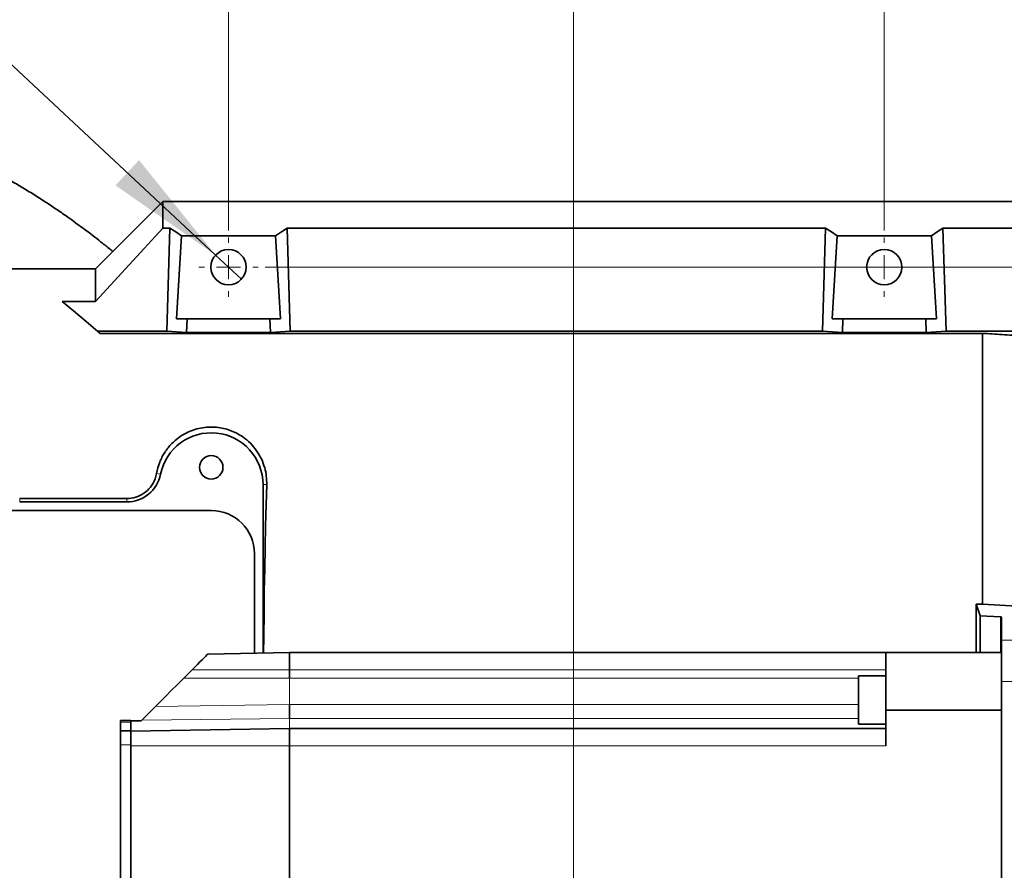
# Model space of a CAD drawing. Header units: millimetres. Extents: x 0 to 12429, y 0 to 8400.
# Tile 54 of 139: x 1647 to 2217, y 6873 to 7366. Entities that reach past the tile are written whole.
import ezdxf

# ---------------------------------------------------------------- set-up
doc = ezdxf.new("R2010")
doc.units = ezdxf.units.MM
doc.header["$LTSCALE"] = 20
doc.styles.add('SLDTEXTSTYLE0', font='TXT', dxfattribs={"width": 0.605})
doc.dimstyles.new('SLDDIMSTYLE11', dxfattribs={"dimtxt": 70, "dimasz": 70, "dimexe": 0, "dimexo": 0.0625, "dimgap": 17.5, "dimtad": 1, "dimdec": 1, "dimlfac": 0.5, "dimrnd": 1e-09, "dimzin": 12, "dimdsep": 46, "dimtxsty": 'SLDTEXTSTYLE0', "dimsah": 1, "dimcen": 0.09, "dimadec": 0, "dimazin": 3, "dimtfac": 1, "dimtmove": 0, "dimatfit": 0, "dimfxl": 1, "dimfrac": 2, "dimtolj": 1, "dimtzin": 12, "dimarcsym": 0})
doc.dimstyles.new('SLDDIMSTYLE12', dxfattribs={"dimtxt": 70, "dimasz": 70, "dimexe": 0, "dimexo": 0.0625, "dimgap": 17.5, "dimtad": 0, "dimtih": 1, "dimtoh": 1, "dimdec": 1, "dimlfac": 0.5, "dimrnd": 1e-09, "dimzin": 12, "dimdsep": 46, "dimtxsty": 'SLDTEXTSTYLE0', "dimblk1": 'NONE', "dimsah": 1, "dimcen": 0, "dimadec": 0, "dimazin": 3, "dimtfac": 1, "dimtmove": 0, "dimatfit": 3, "dimldrblk": 'NONE', "dimfxl": 1, "dimfrac": 2, "dimtolj": 1, "dimtzin": 12, "dimarcsym": 0})
doc.dimstyles.new('SLDDIMSTYLE9', dxfattribs={"dimtxt": 70, "dimasz": 70, "dimexe": 0, "dimexo": 0.0625, "dimgap": 17.5, "dimtad": 1, "dimdec": 1, "dimlfac": 0.5, "dimrnd": 1e-09, "dimzin": 12, "dimdsep": 46, "dimtxsty": 'SLDTEXTSTYLE0', "dimsah": 1, "dimcen": 0.09, "dimadec": 0, "dimazin": 3, "dimtfac": 1, "dimtofl": 0, "dimtmove": 0, "dimatfit": 3, "dimfxl": 1, "dimfrac": 2, "dimtolj": 1, "dimtzin": 12, "dimarcsym": 0})

# ---------------------------------------------------------------- blocks, each defined once
blk = doc.blocks.new('_D_70')
at = {"color": 7, "linetype": 'Continuous', "lineweight": 0}
for p, q in [((1967.76, 6570.9), (1967.76, 7620.71)), ((2147.76, 7244.1), (2147.76, 7620.71)), ((1967.76, 7590.71), (1847.76, 7590.71)), ((1967.76, 7590.71), (2147.76, 7590.71)), ((2147.76, 7590.71), (2267.76, 7590.71))]:
    blk.add_line(p, q, dxfattribs=at)
at = {"color": 7, "linetype": 'Continuous', "lineweight": 18}
for points in [[(1967.76, 7590.71), (1897.76, 7600.71), (1897.76, 7580.71)], [(2147.76, 7590.71), (2217.76, 7580.71), (2217.76, 7600.71)]]:
    blk.add_solid(points, dxfattribs=at)
at = {"color": 7, "linetype": 'Continuous', "lineweight": 18, "insert": (2004.29, 7680.95), "char_height": 70, "attachment_point": 1, "style": 'SLDTEXTSTYLE0'}
blk.add_mtext('90', dxfattribs=at)
blk = doc.blocks.new('_D_71')
at = {"color": 7, "linetype": 'Continuous', "lineweight": 0}
for p, q in [((1967.76, 7745.95), (1967.76, 7900.71)), ((2361.76, 6654.1), (2361.76, 7900.71)), ((1967.76, 7870.71), (2361.76, 7870.71)), ((1967.76, 6570.9), (1967.76, 7715.47))]:
    blk.add_line(p, q, dxfattribs=at)
at = {"color": 7, "linetype": 'Continuous', "lineweight": 18}
for points in [[(1967.76, 7870.71), (2037.76, 7860.71), (2037.76, 7880.71)], [(2361.76, 7870.71), (2291.76, 7880.71), (2291.76, 7860.71)]]:
    blk.add_solid(points, dxfattribs=at)
at = {"color": 7, "linetype": 'Continuous', "lineweight": 18, "insert": (2084.55, 7960.95), "char_height": 70, "attachment_point": 1, "style": 'SLDTEXTSTYLE0'}
blk.add_mtext('197', dxfattribs=at)
blk = doc.blocks.new('_D_72')
at = {"color": 7, "linetype": 'Continuous', "lineweight": 0}
for p, q in [((1788.96, 7222.9), (3335.92, 7222.9)), ((3305.92, 6566.9), (3305.92, 7222.9)), ((1971.76, 6566.9), (3335.92, 6566.9))]:
    blk.add_line(p, q, dxfattribs=at)
at = {"color": 7, "linetype": 'Continuous', "lineweight": 18}
for points in [[(3305.92, 7222.9), (3295.92, 7152.9), (3315.92, 7152.9)], [(3305.92, 6566.9), (3315.92, 6636.9), (3295.92, 6636.9)]]:
    blk.add_solid(points, dxfattribs=at)
at = {"color": 7, "linetype": 'Continuous', "lineweight": 18, "insert": (3215.68, 6814.69), "char_height": 70, "attachment_point": 1, "rotation": 90, "style": 'SLDTEXTSTYLE0'}
blk.add_mtext('328', dxfattribs=at)
blk = doc.blocks.new('_D_77')
at = {"color": 7, "linetype": 'Continuous', "lineweight": 0}
for p, q in [((1767.76, 7244.1), (1767.76, 7760.71)), ((2147.76, 7244.1), (2147.76, 7760.71)), ((1767.76, 7730.71), (1550.32, 7730.71)), ((1767.76, 7730.71), (2147.76, 7730.71))]:
    blk.add_line(p, q, dxfattribs=at)
at = {"color": 7, "linetype": 'Continuous', "lineweight": 18}
for points in [[(1767.76, 7730.71), (1837.76, 7720.71), (1837.76, 7740.71)], [(2147.76, 7730.71), (2077.76, 7740.71), (2077.76, 7720.71)]]:
    blk.add_solid(points, dxfattribs=at)
at = {"color": 7, "linetype": 'Continuous', "lineweight": 18, "insert": (1550.32, 7820.95), "char_height": 70, "attachment_point": 1, "style": 'SLDTEXTSTYLE0'}
blk.add_mtext('190', dxfattribs=at)
blk = doc.blocks.new('SW_SYMBOL_HOLE_DEPTH')
at = {"color": 0, "linetype": 'Continuous', "lineweight": 18}
for p, q in [((0, 17500), (16000, 17500)), ((8000, 17500), (8000, 1500)), ((2000, 11100), (8000, 1500)), ((14000, 11100), (8000, 1500))]:
    blk.add_line(p, q, dxfattribs=at)
blk = doc.blocks.new('_D_78')
at = {"color": 7, "linetype": 'Continuous', "lineweight": 0}
for p, q in [((1373.21, 7590.71), (797.45, 7590.71)), ((1760.3, 7229.85), (1373.21, 7590.71)), ((1775.22, 7215.94), (1760.3, 7229.85))]:
    blk.add_line(p, q, dxfattribs=at)
at = {"color": 7, "linetype": 'Continuous', "lineweight": 18}
blk.add_solid([(1760.3, 7229.85), (1715.91, 7284.9), (1702.28, 7270.27)], dxfattribs=at)
at = {"color": 7, "linetype": 'Continuous', "lineweight": 18, "xscale": 0.0045117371, "yscale": 0.0045117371, "zscale": 0.0045117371}
blk.add_blockref('SW_SYMBOL_HOLE_DEPTH', (1139.58, 7600.83), dxfattribs=at)
at = {"color": 7, "linetype": 'Continuous', "lineweight": 18, "char_height": 70, "attachment_point": 1, "style": 'SLDTEXTSTYLE0'}
for s, insert in [('4x M12', (797.45, 7681.14)), ('22', (1236.26, 7681.14))]:
    blk.add_mtext(s, dxfattribs=dict(at, insert=insert))
blk = doc.blocks.new('_None')
blk = doc.blocks.new('SW_CENTERMARKSYMBOL_16')
at = {"color": 0, "linetype": 'Continuous', "lineweight": 18}
for p, q in [((0, 14), (0, 17.2)), ((0, 0), (0, 7)), ((-14, 0), (-17.2, 0)), ((0, 0), (-7, 0)), ((0, 0), (0, -7)), ((0, 0), (7, 0)), ((14, 0), (17.2, 0)), ((0, -14), (0, -17.2))]:
    blk.add_line(p, q, dxfattribs=at)
blk = doc.blocks.new('SW_CENTERMARKSYMBOL_17')
at = {"color": 0, "linetype": 'Continuous', "lineweight": 18}
for p, q in [((0, 14), (0, 17.2)), ((0, 0), (0, 7)), ((-14, 0), (-17.2, 0)), ((0, 0), (-7, 0)), ((0, 0), (0, -7)), ((0, 0), (7, 0)), ((14, 0), (17.2, 0)), ((0, -14), (0, -17.2))]:
    blk.add_line(p, q, dxfattribs=at)

msp = doc.modelspace()

# ---------------------------------------------------------------- linework, layer by layer
at = {"color": 7, "linetype": 'Continuous', "lineweight": 35}
for p, q in [((1690.757277, 7221.897973), (1729.757282, 7260.898008)), ((1729.757282, 7260.898008), (1729.757282, 7245.475902)), ((2228.801194, 7260.898008), (1729.757282, 7260.898008)), ((1729.757282, 7245.475902), (1690.757277, 7203.058852)), ((1729.757282, 7245.475902), (1733.774769, 7245.475902)), ((1733.774769, 7245.475902), (1731.968808, 7185.789718)), ((1737.538683, 7192.897929), (1740.457105, 7241.124047)), ((1740.457105, 7241.124047), (1795.057449, 7241.124047)), ((1795.057449, 7241.124047), (1797.975871, 7192.897929)), ((1801.739785, 7245.475902), (1803.545746, 7185.789718)), ((1801.739785, 7245.475902), (2113.774779, 7245.475902)), ((2113.774779, 7245.475902), (2111.968818, 7185.789718)), ((2120.457116, 7241.124047), (2117.538693, 7192.897929)), ((2120.457116, 7241.124047), (2175.057474, 7241.124047)), ((2177.975896, 7192.897929), (2175.057474, 7241.124047)), ((2181.73981, 7245.475902), (2183.545771, 7185.789718)), ((2228.801194, 7245.475902), (2181.73981, 7245.475902)), ((1529.757279, 7221.897973), (1690.757277, 7221.897973)), ((1690.757277, 7221.897973), (1690.757277, 7203.058852)), ((1690.757277, 7203.058852), (1671.305734, 7203.058852)), ((1737.538683, 7192.897929), (1743.730891, 7192.897929)), ((1743.730891, 7192.897929), (1743.494633, 7185.090198)), ((1743.730891, 7192.897929), (1791.783663, 7192.897929)), ((1792.019906, 7185.090198), (1791.783663, 7192.897929)), ((1791.783663, 7192.897929), (1797.975871, 7192.897929)), ((2123.730901, 7192.897929), (2117.538693, 7192.897929)), ((2123.494628, 7185.090198), (2123.730901, 7192.897929)), ((2123.730901, 7192.897929), (2171.783688, 7192.897929)), ((2171.783688, 7192.897929), (2172.019902, 7185.090198)), ((2177.975896, 7192.897929), (2171.783688, 7192.897929)), ((1691.886189, 7185.789718), (1731.968808, 7185.789718)), ((1693.375307, 7184.540404), (2204.757276, 7184.540404)), ((1731.968808, 7185.789718), (1743.494633, 7185.090198)), ((1743.494633, 7185.090198), (1792.019906, 7185.090198)), ((1803.545746, 7185.789718), (1792.019906, 7185.090198)), ((1803.545746, 7185.789718), (2111.968818, 7185.789718)), ((2111.968818, 7185.789718), (2123.494628, 7185.090198)), ((2123.494628, 7185.090198), (2172.019902, 7185.090198)), ((2183.545771, 7185.789718), (2172.019902, 7185.090198)), ((2225.942912, 7185.789718), (2183.545771, 7185.789718)), ((2204.757276, 7184.540404), (2204.757276, 7027.624859)), ((1787.75728, 6999.298824), (1787.75728, 7096.897973)), ((1646.74707, 7088.785543), (1708.767476, 7088.785543)), ((1708.767476, 7086.897983), (1646.74707, 7086.897983)), ((1597.757279, 7081.897868), (1757.757279, 7081.897868)), ((1782.757285, 7056.898011), (1782.757285, 6999.211563)), ((2201.010826, 7027.624859), (2204.757276, 7027.624859)), ((2203.269365, 7020.843877), (2201.010826, 7027.624859)), ((2227.974, 7026.360525), (2204.757276, 7027.624859)), ((2203.269365, 7020.843877), (2215.054336, 7020.226254)), ((2203.269365, 6999.567641), (2203.269365, 7020.843877)), ((2215.757254, 7020.137324), (2215.757254, 7006.759538)), ((2215.757254, 7006.759538), (2215.757254, 6982.79251)), ((1755.832362, 6998.741521), (1803.157273, 6999.567641)), ((1803.157273, 6989.567651), (1803.157273, 6999.567641)), ((2148.757282, 6999.567641), (1803.157273, 6999.567641)), ((2148.757282, 6999.567641), (2148.757282, 6966.231956)), ((2215.757254, 6999.567641), (2148.757282, 6999.567641)), ((1746.658417, 6989.567651), (1741.914648, 6984.823837)), ((1803.157273, 6984.823837), (1803.157273, 6989.567651)), ((2148.757282, 6986.098065), (2132.757249, 6986.098065)), ((2132.757249, 6972.098126), (2132.757249, 6986.098065)), ((2215.757254, 6982.79251), (2215.757254, 6756.342782)), ((1803.157273, 6961.434259), (1803.157273, 6969.456329)), ((2132.757249, 6958.098067), (2132.757249, 6972.098126)), ((2148.757282, 6945.567621), (2148.757282, 6966.231956)), ((2148.757282, 6966.231956), (2215.757254, 6966.231956)), ((1705.157283, 6960.204496), (1711.15728, 6960.204496)), ((1705.157283, 6959.281339), (1705.157283, 6960.204496)), ((1705.157283, 6954.204454), (1705.157283, 6959.281339)), ((1711.15728, 6959.961785), (1711.15728, 6960.204496)), ((1717.157277, 6960.066451), (1711.15728, 6959.961785)), ((1711.15728, 6955.654873), (1711.15728, 6959.961785)), ((1711.15728, 6954.204454), (1711.15728, 6955.654873)), ((1711.15728, 6953.961744), (1803.157273, 6955.567612)), ((1717.468115, 6960.377349), (1717.157277, 6960.066451)), ((2148.757282, 6955.567612), (1803.157273, 6955.567612)), ((1803.157273, 6945.567621), (1803.157273, 6955.567612)), ((2132.757249, 6958.098067), (2148.757282, 6958.098067)), ((1705.157283, 6954.204454), (1711.15728, 6954.204454)), ((1705.157283, 6946.204437), (1705.157283, 6954.204454)), ((1711.15728, 6953.224315), (1711.15728, 6954.204454)), ((1711.15728, 6945.567621), (1711.15728, 6953.224315)), ((1705.157283, 6804.204477), (1705.157283, 6946.204437)), ((1711.15728, 6803.567661), (1711.15728, 6945.567621)), ((1803.157273, 6803.567661), (1803.157273, 6945.567621))]:
    msp.add_line(p, q, dxfattribs=at)
at = {"color": 8, "linetype": 'Continuous', "lineweight": 18}
for p, q in [((1726.073774, 7103.365316), (1728.363398, 7102.898015)), ((1789.886388, 7096.897973), (1787.75728, 7096.897973)), ((1646.74707, 7088.785543), (1646.74707, 7086.897983)), ((1708.767476, 7088.785543), (1708.767476, 7086.897983)), ((2215.054336, 6999.567641), (2215.054336, 7020.226254)), ((2272.8228, 7006.759538), (2215.757254, 7006.759538)), ((1746.658417, 6989.567651), (1803.157273, 6989.567651)), ((2148.757282, 6989.567651), (1803.157273, 6989.567651)), ((1741.914648, 6984.823837), (1803.157273, 6984.823837)), ((2132.757249, 6984.823837), (1803.157273, 6984.823837)), ((1803.157273, 6969.456329), (1803.157273, 6984.823837)), ((2291.389826, 6982.79251), (2215.757254, 6982.79251)), ((1725.505683, 6968.414916), (1803.157273, 6969.456329)), ((2132.757249, 6969.456329), (1803.157273, 6969.456329)), ((1717.468115, 6960.377349), (1803.157273, 6961.434259)), ((2132.757249, 6961.434259), (1803.157273, 6961.434259)), ((1803.157273, 6955.567612), (1803.157273, 6961.434259)), ((1705.157283, 6959.281339), (1711.15728, 6959.281339)), ((1705.157283, 6946.204437), (1711.15728, 6946.204437)), ((1711.15728, 6945.567621), (1803.157273, 6945.567621)), ((2148.757282, 6945.567621), (1803.157273, 6945.567621))]:
    msp.add_line(p, q, dxfattribs=at)
at = {"color": 7, "linetype": 'Continuous', "lineweight": 35, "flags": 128}
for points in [[(1733.774769, 7245.475902), (1737.133565, 7243.365421), (1740.457105, 7241.124047)], [(1795.057449, 7241.124047), (1798.381004, 7243.365421), (1801.739785, 7245.475902)], [(2120.457116, 7241.124047), (2117.133561, 7243.365421), (2113.774779, 7245.475902)], [(2181.73981, 7245.475902), (2178.380969, 7243.365421), (2175.057474, 7241.124047)], [(1693.375307, 7184.540404), (1685.238215, 7191.368236), (1677.874583, 7197.546853), (1671.305734, 7203.058852)], [(1789.886388, 7096.897973), (1789.543572, 7085.164918), (1789.233568, 7073.103561), (1788.95733, 7060.747518), (1788.715544, 7048.131122), (1788.508925, 7035.289063), (1788.338038, 7022.257342), (1788.203361, 7009.07196), (1788.127678, 6999.305262)], [(2201.1022, 6999.567641), (2201.099041, 7000.943317), (2201.061132, 7014.351381), (2201.010826, 7027.624859)], [(1755.832362, 6998.741521), (1755.692321, 6998.601569), (1755.276564, 6998.185767), (1754.597994, 6997.507228), (1753.677714, 6996.586932), (1752.544272, 6995.45349), (1751.23291, 6994.142069), (1749.784323, 6992.693557), (1748.243543, 6991.152777), (1746.658417, 6989.567651)], [(1741.914648, 6984.823837), (1738.208937, 6981.118097), (1734.606954, 6977.516188), (1731.220591, 6974.12981), (1728.155079, 6971.064223), (1725.505683, 6968.414916)], [(1725.505683, 6968.414916), (1722.915429, 6965.824618), (1720.23538, 6963.144554), (1717.468115, 6960.377349)]]:
    msp.add_lwpolyline(points, dxfattribs=at)
at = {"color": 7, "linetype": 'Continuous', "lineweight": 35}
for centre, radius in [((1767.757297, 7222.898073), 10.200009), ((2147.757286, 7222.898057), 10.199982), ((1757.757273, 7106.897991), 6.80002)]:
    msp.add_circle(centre, radius, dxfattribs=at)
for centre, radius, start, end in [((1757.757278, 7096.898019), 30.000003, 359.99991343, 168.46304853), ((1708.767598, 7106.897829), 19.999846, 269.99965057, 348.46349529), ((1757.757292, 7056.897875), 24.999993, 0.00031228, 90.00002924), ((2215.14993, 7018.159391), 2.069072, 72.93090374, 92.64807791)]:
    msp.add_arc(centre, radius, start, end, dxfattribs=at)
for points, knots in [([(1700.784716, 7231.925382), (1700.452957, 7232.198377), (1698.460507, 7233.837908), (1694.957849, 7236.618732), (1690.480985, 7240.120104), (1686.549622, 7243.120682), (1682.850319, 7245.891232), (1678.930557, 7248.76868), (1674.165014, 7252.186467), (1668.452709, 7256.158611), (1661.932562, 7260.523336), (1654.945283, 7264.996877), (1647.619463, 7269.464376), (1638.446231, 7274.729425), (1629.173884, 7279.723968), (1622.272657, 7282.859714), (1619.713123, 7284.022702)], [0, 0, 0, 0, 0.0133389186, 0.0801097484, 0.1388413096, 0.1897930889, 0.2336518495, 0.2823314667, 0.3407570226, 0.4157198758, 0.4983338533, 0.584341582, 0.673289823, 0.764696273, 0.9127303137, 1, 1, 1, 1]), ([(1705.157283, 6755.845441), (1704.809578, 6756.080116), (1698.635696, 6760.247033), (1686.688318, 6768.989547), (1669.274486, 6782.37094), (1654.408263, 6794.94906), (1642.139625, 6806.229404), (1632.718632, 6815.520265), (1624.374019, 6824.378903), (1617.911366, 6831.776995), (1613.141422, 6837.599897), (1609.722847, 6841.988354), (1607.012214, 6845.619448), (1604.900017, 6848.547311), (1602.974186, 6851.290243), (1600.669466, 6854.667324), (1597.605973, 6859.346368), (1593.796409, 6865.511336), (1589.605546, 6872.799879), (1585.313575, 6880.900383), (1579.663766, 6892.526802), (1573.032086, 6908.222764), (1566.948344, 6925.515244), (1562.265158, 6940.859385), (1558.912112, 6953.07987), (1556.154834, 6964.139884), (1553.992627, 6973.555549), (1552.330515, 6981.331216), (1551.070247, 6987.637967), (1549.974927, 6993.466973), (1548.854801, 6999.859201), (1547.615467, 7007.645416), (1546.391953, 7016.385057), (1545.293818, 7025.493434), (1543.97017, 7038.27612), (1542.660578, 7054.487444), (1541.532939, 7071.468099), (1540.657312, 7085.341425), (1539.963352, 7096.33275), (1539.225236, 7107.627453), (1538.393774, 7119.81076), (1537.418859, 7133.29971), (1536.217081, 7148.579604), (1534.755446, 7164.97335), (1532.88906, 7181.44653), (1530.844443, 7196.527061), (1528.798581, 7209.935647), (1526.910557, 7221.664638), (1525.535287, 7230.315706), (1524.719374, 7236.132152), (1524.301928, 7239.444366), (1524.025249, 7241.876267), (1523.830579, 7243.782044), (1523.668525, 7245.559654), (1523.531143, 7247.494473), (1523.450663, 7249.308656), (1523.479125, 7250.514647), (1523.491638, 7251.072223), (1523.49347, 7251.15384)], [0, 0, 0, 0, 0.00227727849, 0.0404356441, 0.08033530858, 0.12148806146, 0.14609782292, 0.17079878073, 0.19330201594, 0.21214978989, 0.22411440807, 0.23416077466, 0.24234632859, 0.24871207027, 0.25375907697, 0.26054031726, 0.27090699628, 0.28411767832, 0.29987699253, 0.31654018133, 0.33387408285, 0.37003852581, 0.4089700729, 0.43333558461, 0.45712009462, 0.47775512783, 0.49521086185, 0.50956324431, 0.52091932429, 0.53012451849, 0.54176062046, 0.55614863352, 0.57292374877, 0.58966525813, 0.60595093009, 0.64268578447, 0.67794955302, 0.69833755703, 0.71815014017, 0.73773732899, 0.75978419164, 0.78444382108, 0.81115580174, 0.84299060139, 0.87378892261, 0.90114701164, 0.92560279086, 0.94742081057, 0.96564100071, 0.9731548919, 0.97930479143, 0.98376387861, 0.98644181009, 0.98970453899, 0.99345338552, 0.99697225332, 0.99955680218, 1, 1, 1, 1]), ([(2227.974, 7183.064117), (2223.957255, 7183.300385), (2216.216006, 7183.755732), (2208.479498, 7184.285514), (2204.757276, 7184.540404)], [0, 0, 0, 0, 0.5188756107, 1, 1, 1, 1]), ([(1726.073774, 7103.365316), (1726.583786, 7105.560097), (1727.579901, 7109.846778), (1730.681115, 7115.707891), (1734.443332, 7120.438385), (1738.705141, 7124.129028), (1742.883418, 7126.726841), (1747.229432, 7128.581168), (1751.590366, 7129.775394), (1756.159575, 7130.327143), (1760.636847, 7130.23674), (1764.871818, 7129.545082), (1770.125443, 7127.993937), (1775.515327, 7125.181989), (1780.520935, 7120.97718), (1784.151354, 7116.649637), (1786.943919, 7111.83246), (1788.787951, 7106.834628), (1789.822271, 7101.812872), (1789.864955, 7098.540941), (1789.886388, 7096.897973)], [0, 0, 0, 0, 0.0696421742, 0.1360198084, 0.2036850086, 0.256082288, 0.3101602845, 0.3556208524, 0.4022199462, 0.4499477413, 0.4978996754, 0.5406507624, 0.5826694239, 0.6674822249, 0.7268474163, 0.7845225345, 0.8418359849, 0.8986847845, 0.9491255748, 1, 1, 1, 1]), ([(1708.767476, 7088.785543), (1710.551197, 7088.943132), (1714.071548, 7089.254151), (1718.85703, 7091.667403), (1722.772749, 7095.303003), (1725.172961, 7099.428998), (1725.828363, 7102.292934), (1726.073774, 7103.365316)], [0, 0, 0, 0, 0.2175427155, 0.4293422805, 0.641216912, 0.8656560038, 1, 1, 1, 1]), ([(1495.873376, 6958.564295), (1496.70332, 6954.593939), (1498.402454, 6946.465475), (1501.41368, 6934.173179), (1505.253572, 6920.227667), (1510.181493, 6904.687246), (1516.505941, 6887.530594), (1523.33747, 6871.480783), (1530.496401, 6856.56694), (1537.708125, 6843.026287), (1545.228597, 6830.292226), (1552.50977, 6819.086935), (1558.667587, 6810.356473), (1563.598019, 6803.787728), (1567.302982, 6799.068044), (1570.234104, 6795.463562), (1572.678435, 6792.532553), (1575.286025, 6789.471789), (1578.712452, 6785.555932), (1583.304276, 6780.493016), (1589.086085, 6774.387888), (1596.105132, 6767.337717), (1604.125148, 6759.704683), (1616.703325, 6748.35159), (1633.796476, 6734.13092), (1656.484407, 6716.908206), (1680.439525, 6700.126956), (1704.476082, 6684.390235), (1720.436442, 6674.950548), (1727.81952, 6670.583858)], [0, 0, 0, 0, 0.0317639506, 0.0650299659, 0.0990927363, 0.1450276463, 0.1926608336, 0.2422398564, 0.2815729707, 0.3221838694, 0.3623469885, 0.3973528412, 0.4268081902, 0.4459971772, 0.46166888, 0.4737952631, 0.4823794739, 0.4915570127, 0.5052843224, 0.523127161, 0.5450819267, 0.5711285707, 0.6010291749, 0.6317785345, 0.7038129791, 0.7750786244, 0.8547963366, 0.9328304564, 1, 1, 1, 1])]:
    msp.add_open_spline(points, degree=3, knots=knots, dxfattribs=at)

# ---------------------------------------------------------------- block references
at = {"color": 7, "linetype": 'Continuous', "lineweight": 18}
for name, p in [('SW_CENTERMARKSYMBOL_16', (1767.757284, 7222.897901)), ('SW_CENTERMARKSYMBOL_17', (2147.757295, 7222.897901))]:
    msp.add_blockref(name, p, dxfattribs=at)

# ---------------------------------------------------------------- dimensions: what is measured, and where the dimension line sits
for base, p1, p2, dimstyle, picture, middle in [((2361.757279, 7870.712061), (1967.757279, 6566.897973), (2361.757279, 6650.097973), 'SLDDIMSTYLE9', '_D_71', (2164.757279, 7870.712061)), ((2147.757279, 7730.712061), (1767.757279, 7240.097973), (2147.757279, 7240.097973), 'SLDDIMSTYLE9', '_D_77', (1630.526434, 7730.712061)), ((2147.757279, 7590.712061), (1967.757279, 6566.897973), (2147.757279, 7240.097973), 'SLDDIMSTYLE11', '_D_70', (2057.757279, 7590.712061))]:
    dim = msp.add_linear_dim(base=base, p1=p1, p2=p2, dimstyle=dimstyle, dxfattribs=at)
    dim.commit()
    dim.dimension.update_dxf_attribs({"geometry": picture, "text_midpoint": middle, "dimtype": 160})
dim = msp.add_diameter_dim_2p(p1=(1775.218123, 7215.942702), p2=(1760.296434, 7229.853244), text='4x M12 {\\fGDT;x}22', dimstyle='SLDDIMSTYLE12', override={"dimpost": '<>'}, dxfattribs=at)
dim.commit()
dim.dimension.update_dxf_attribs({"geometry": '_D_78', "text_midpoint": (1070.328597, 7644.524563), "dimtype": 163})
dim = msp.add_linear_dim(base=(3305.916316, 7222.897973), p1=(1967.757279, 6566.897973), p2=(1784.957279, 7222.897973), angle=90, dimstyle='SLDDIMSTYLE9', dxfattribs=at)
dim.commit()
dim.dimension.update_dxf_attribs({"geometry": '_D_72', "text_midpoint": (3305.916316, 6894.897973), "dimtype": 160})

doc.saveas('drawing.dxf')
